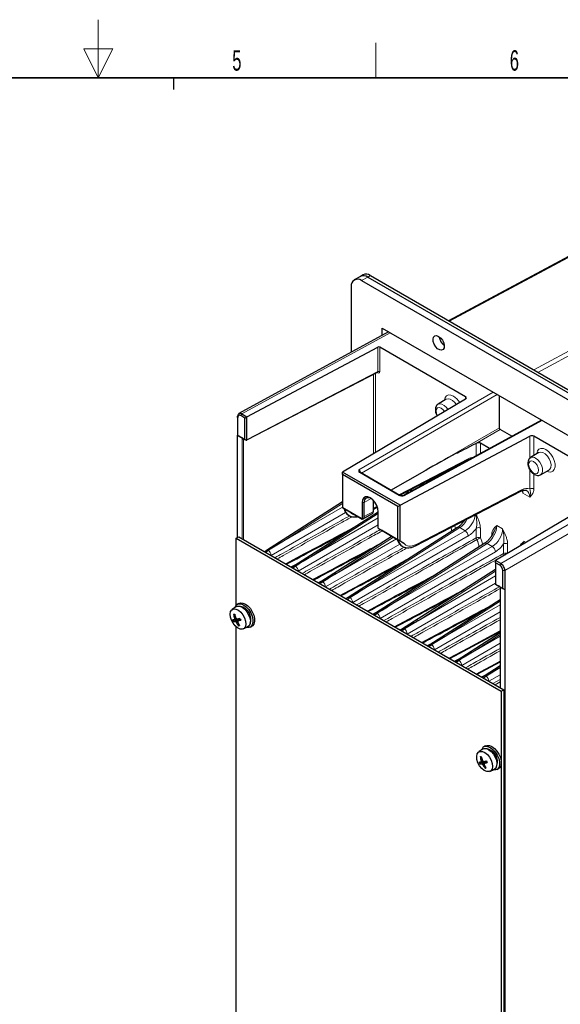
# Paper-space layout 'Blatt4' of a CAD drawing. Header units: millimetres. Extents: x 5 to 418, y 2 to 292.
# Tile 45 of 51: x 203 to 297, y 123 to 292. Entities that reach past the tile are written whole.
import ezdxf

# ---------------------------------------------------------------- set-up
doc = ezdxf.new("R2010")
doc.units = ezdxf.units.MM
doc.layers.add('SLD-0', color=7, linetype='Continuous')
doc.styles.add('SLDTEXTSTYLE0', font='TXT', dxfattribs={"width": 0.605})

psp = doc.layouts.new('Blatt4')

# ---------------------------------------------------------------- linework, layer by layer
at = {"color": 7, "linetype": 'Continuous', "lineweight": 25}
for p, q in [((307.4, 256.89), (277.28, 240.72)), ((262.12, 248.36), (261.06, 247.75)), ((262.57, 248.62), (262.12, 248.36)), ((262.31, 247.62), (315.35, 217.01)), ((263.37, 248.24), (316.41, 217.62)), ((263.82, 248.49), (316.85, 217.88)), ((260.55, 235.33), (260.55, 246.6)), ((266.95, 238.83), (241.2, 224.75)), ((265.85, 238.23), (265.85, 239.46)), ((265.85, 239.46), (311.81, 212.93)), ((266.91, 238.81), (266.91, 238.85)), ((242.59, 224.19), (265.08, 236.18)), ((280.2, 227.65), (265.43, 236.17)), ((242.58, 220.22), (265.03, 231.86)), ((280.21, 227.25), (259.03, 214.7)), ((276.89, 227.23), (275.48, 226.37)), ((286.01, 222.32), (286.01, 227.82)), ((240.99, 224.09), (240.99, 224.29)), ((240.99, 224.09), (240.99, 221.03)), ((242.23, 223.99), (241.52, 224.4)), ((241.7, 224.7), (242.59, 224.19)), ((242.23, 223.99), (242.59, 224.19)), ((242.23, 220.31), (242.23, 223.99)), ((242.59, 220.34), (242.59, 224.19)), ((293.25, 223.64), (269.38, 210.62)), ((288.17, 220.87), (286.18, 222.01)), ((240.99, 221.03), (242.23, 220.31)), ((240.99, 221.03), (241.8, 220.56)), ((240.99, 203.47), (240.99, 221.03)), ((240.99, 221.03), (240.99, 221.03)), ((242.02, 220.44), (242.37, 220.23)), ((242.23, 220.31), (242.3, 220.27)), ((242.38, 220.23), (242.37, 220.23)), ((268.92, 208.99), (291.25, 220.88)), ((306.71, 212.34), (291.95, 220.87)), ((282.05, 219.66), (282.2, 219.71)), ((284.3, 218.75), (282.75, 219.65)), ((292.8, 218.04), (291.39, 217.19)), ((268.89, 210.7), (280.53, 216.73)), ((268.92, 208.99), (259.03, 214.7)), ((259.03, 214.29), (259.03, 214.7)), ((268.57, 208.78), (259.03, 214.29)), ((259.03, 214.29), (259.03, 208.58)), ((262.06, 214.67), (262.06, 214.66)), ((268.91, 210.69), (262.12, 214.61)), ((267.32, 211.61), (273.22, 214.94)), ((293.1, 214.23), (294.54, 215.03)), ((306.72, 212.14), (285.37, 199.5)), ((271.56, 202.01), (289.72, 211.43)), ((259.03, 209.6), (245.94, 201.23)), ((259.03, 208.58), (262.42, 206.62)), ((259.26, 208.44), (259.03, 208.58)), ((259.03, 208.58), (259.03, 208.58)), ((259.37, 208.38), (259.39, 208.37)), ((262.24, 206.72), (259.39, 208.37)), ((262.42, 209.48), (262.42, 206.62)), ((262.77, 207.03), (262.77, 209.48)), ((264.34, 207.91), (264.34, 209.84)), ((264.34, 208.34), (265.03, 208.7)), ((268.57, 208.78), (268.92, 208.99)), ((268.57, 203.07), (268.57, 208.78)), ((268.92, 202.86), (268.92, 208.99)), ((265.18, 207.83), (250.63, 198.53)), ((260.11, 207.25), (260.16, 207.22)), ((262.46, 206.59), (262.42, 206.62)), ((262.46, 206.6), (264.18, 207.57)), ((265.18, 205.03), (265.18, 207.88)), ((278.83, 205.17), (259.99, 193.12)), ((265.18, 205.03), (268.57, 203.07)), ((265.18, 205.03), (265.18, 205.03)), ((240.73, 203.32), (241.17, 203.57)), ((240.73, 191.79), (240.73, 203.32)), ((240.73, 203.32), (286.34, 176.99)), ((241.17, 203.57), (286.78, 177.25)), ((267.55, 203.65), (255.31, 195.83)), ((268.56, 203.07), (265.71, 204.72)), ((283.52, 202.46), (264.68, 190.42)), ((268.56, 203.07), (268.58, 203.06)), ((268.57, 203.07), (268.92, 202.86)), ((268.92, 202.86), (269.55, 202.5)), ((269.3, 201.94), (269.35, 201.91)), ((249.26, 198.9), (252.56, 200.67)), ((285.37, 199.09), (285.37, 199.5)), ((286.25, 198.99), (285.37, 199.5)), ((285.37, 199.09), (285.37, 195.41)), ((286.07, 198.68), (285.37, 199.09)), ((253.95, 196.2), (257.25, 197.96)), ((285.37, 197.94), (269.36, 187.71)), ((286.6, 194.7), (286.6, 197.76)), ((286.96, 197.76), (286.96, 194.49)), ((258.63, 193.49), (261.93, 195.26)), ((285.37, 195.41), (286.6, 194.7)), ((285.37, 195.41), (285.43, 195.38)), ((285.37, 195.41), (285.37, 195.41)), ((285.43, 195.38), (285.5, 195.33)), ((285.5, 195.33), (285.85, 195.13)), ((286.15, 194.96), (286.96, 194.49)), ((286.15, 194.8), (286.15, 177.61)), ((286.6, 194.7), (286.96, 194.49)), ((286.96, 194.49), (286.96, 107.08)), ((240.7, 191.53), (240.04, 191.05)), ((241.2, 192.1), (240.91, 191.94)), ((263.32, 190.79), (266.62, 192.56)), ((286.15, 192.75), (274.05, 185.01)), ((268, 188.09), (271.3, 189.85)), ((240.66, 189.41), (240.23, 189.02)), ((240.84, 189.45), (240.42, 189.36)), ((240.66, 189.64), (240.46, 189.54)), ((240.74, 189.49), (240.47, 189.42)), ((241, 189.46), (240.57, 189.01)), ((241.32, 189.52), (240.66, 188.98)), ((240.73, 116.46), (240.73, 188.07)), ((240.96, 188.99), (240.74, 188.87)), ((241.39, 189.53), (240.95, 189.03)), ((241.39, 189.52), (241.01, 189.09)), ((241.26, 188.4), (241.13, 188.28)), ((241.96, 187.72), (242.7, 188.07)), ((243.16, 188.04), (243.44, 188.2)), ((272.69, 185.38), (275.99, 187.15)), ((286.15, 187.05), (278.73, 182.3)), ((280.66, 184.44), (286.15, 187.38)), ((277.37, 182.68), (280.67, 184.44)), ((282.05, 179.97), (285.35, 181.74)), ((286.15, 181.35), (283.42, 179.6)), ((285.35, 181.74), (286.15, 182.17)), ((286.34, 176.99), (286.78, 177.25)), ((286.34, 176.99), (286.34, 86.35)), ((286.78, 177.25), (286.78, 86.61)), ((283.13, 167.03), (282.46, 166.56)), ((283.62, 167.61), (283.34, 167.45)), ((283.09, 164.92), (282.65, 164.53)), ((283.26, 164.95), (282.84, 164.87)), ((283.09, 165.14), (282.88, 165.05)), ((283.17, 165), (282.9, 164.93)), ((283.43, 164.97), (282.99, 164.52)), ((283.75, 165.03), (283.09, 164.48)), ((283.38, 164.49), (283.17, 164.37)), ((283.81, 165.04), (283.37, 164.53)), ((283.82, 165.03), (283.44, 164.6)), ((283.69, 163.91), (283.56, 163.79)), ((284.38, 163.23), (285.13, 163.57)), ((285.59, 163.55), (285.87, 163.71))]:
    psp.add_line(p, q, dxfattribs=at)
at = {"color": 7, "linetype": 'Continuous', "lineweight": 18}
for p, q in [((307.65, 256.87), (277.43, 240.63)), ((263.37, 248.24), (262.31, 247.62)), ((263.82, 248.49), (263.37, 248.24)), ((291.92, 232.27), (322.15, 248.5)), ((322.49, 247.88), (292.64, 231.85)), ((267.23, 238.66), (241.7, 224.7)), ((265.08, 231.98), (265.08, 236.18)), ((265.43, 236.17), (265.43, 231.97)), ((242.61, 220.32), (265.08, 231.98)), ((264.38, 217.87), (264.38, 231.52)), ((264.73, 231.7), (264.73, 218.08)), ((265.08, 231.77), (264.97, 231.83)), ((261.85, 215.08), (284.94, 228.44)), ((285.65, 228.03), (262.28, 214.52)), ((280.2, 227.25), (280.2, 227.65)), ((241.52, 224.4), (241.7, 224.7)), ((293.39, 223.56), (269.63, 210.59)), ((273.22, 214.94), (286.01, 222.32)), ((286.18, 222.01), (282.2, 219.71)), ((241.74, 203.25), (241.74, 220.39)), ((242.06, 220.41), (242.02, 220.39)), ((242.02, 220.39), (242.02, 203.08)), ((242.37, 220.23), (242.3, 220.27)), ((242.59, 220.34), (242.61, 220.32)), ((291.25, 217.07), (291.25, 220.88)), ((291.95, 220.87), (291.95, 217.53)), ((282.05, 217.53), (282.05, 219.66)), ((282.75, 219.65), (282.75, 217.91)), ((268.73, 210.79), (280.64, 216.97)), ((291.25, 211.79), (291.25, 215.1)), ((268.79, 210.68), (262, 214.6)), ((291.95, 214.35), (291.95, 211.79)), ((272.66, 212.4), (272.62, 212.63)), ((272.69, 212.67), (272.79, 212.47)), ((286.25, 198.99), (311.1, 213.33)), ((311.81, 212.11), (286.96, 197.76)), ((263.95, 210.18), (262.77, 209.48)), ((271.68, 202.25), (289.83, 211.66)), ((291.26, 210.38), (290.08, 211.06)), ((259.03, 209.32), (248.61, 202.66)), ((248.61, 202.66), (259.03, 208.68)), ((262.42, 209.48), (262.77, 209.48)), ((264.34, 208.51), (264.97, 208.84)), ((259.57, 207.76), (246.74, 200.36)), ((265.18, 207.56), (253.29, 199.96)), ((253.29, 199.96), (265.18, 206.82)), ((262.77, 207.03), (264.34, 207.91)), ((265.18, 205.6), (251.42, 197.66)), ((279.22, 205.14), (262.66, 194.55)), ((280.11, 204.62), (279.22, 205.14)), ((282.05, 203.39), (282.05, 205.06)), ((282.75, 205.06), (282.75, 203.39)), ((285.57, 205.5), (286.58, 204.92)), ((267.78, 203.52), (257.97, 197.25)), ((257.97, 197.25), (268.31, 203.22)), ((280.64, 203.71), (260.79, 192.25)), ((262.66, 194.55), (280.11, 204.62)), ((284.71, 203.77), (284.71, 203.93)), ((268.87, 202.32), (256.11, 194.95)), ((283.91, 202.43), (267.34, 191.84)), ((267.34, 191.84), (284.8, 201.92)), ((284.8, 201.92), (283.91, 202.43)), ((286.74, 200.69), (286.74, 202.36)), ((287.44, 202.35), (287.44, 200.72)), ((290.25, 202.8), (290.6, 202.6)), ((285.33, 201), (265.48, 189.54)), ((250.15, 198.39), (251.5, 199.09)), ((286.07, 198.68), (286.25, 198.99)), ((285.37, 197.67), (272.03, 189.14)), ((272.03, 189.14), (285.37, 196.84)), ((286.6, 197.76), (286.96, 197.76)), ((254.84, 195.69), (256.19, 196.39)), ((285.37, 195.61), (270.16, 186.84)), ((259.52, 192.98), (260.87, 193.68)), ((286.21, 194.72), (286.21, 177.57)), ((286.15, 192.47), (276.71, 186.44)), ((276.71, 186.44), (286.15, 191.88)), ((264.2, 190.28), (265.56, 190.98)), ((286.15, 190.66), (274.85, 184.13)), ((268.89, 187.57), (270.24, 188.27)), ((286.15, 187.21), (277.52, 182.59)), ((286.15, 186.77), (281.4, 183.73)), ((281.4, 183.73), (286.15, 186.48)), ((273.57, 184.87), (274.93, 185.57)), ((286.15, 185.25), (279.53, 181.43)), ((278.26, 182.16), (279.61, 182.87)), ((286.15, 181.99), (282.21, 179.88)), ((282.94, 179.46), (284.3, 180.16)), ((286.15, 179.84), (284.22, 178.72)), ((286.08, 181.03), (286.15, 181.07)), ((286.15, 181.07), (286.08, 181.03)), ((284.88, 178.34), (286.15, 179.05)), ((286.15, 178.61), (285.28, 178.11))]:
    psp.add_line(p, q, dxfattribs=at)
at = {"color": 7, "linetype": 'Continuous', "lineweight": 25, "flags": 128}
for points in [[(275.57, 238.03), (275.92, 237.75), (276.23, 237.36), (276.44, 236.91), (276.54, 236.45), (276.51, 236.06), (276.35, 235.78), (276.08, 235.66), (275.75, 235.7), (275.39, 235.91), (275.06, 236.25), (274.8, 236.68), (274.64, 237.14), (274.6, 237.57), (274.7, 237.91), (274.92, 238.12), (275.22, 238.16), (275.57, 238.03)], [(265.18, 207.88), (265.11, 208.41), (264.91, 208.97), (264.61, 209.5), (264.22, 209.95), (263.8, 210.27), (263.37, 210.44), (262.99, 210.44), (262.68, 210.26), (262.49, 209.93), (262.42, 209.48)], [(262.77, 209.48), (262.85, 209.91), (263.05, 210.21), (263.37, 210.33), (263.77, 210.27), (263.89, 210.22)], [(240.7, 191.53), (240.98, 191.64), (241.36, 191.62), (241.78, 191.44), (242.2, 191.12), (242.57, 190.68), (242.88, 190.17), (243.08, 189.63), (243.17, 189.1), (243.13, 188.64), (242.96, 188.28), (242.7, 188.07)], [(241.17, 192.03), (241.58, 192.01), (242.03, 191.83), (242.47, 191.5), (242.89, 191.05), (243.23, 190.51), (243.48, 189.93), (243.61, 189.36), (243.61, 188.83), (243.49, 188.4), (243.25, 188.1), (242.91, 187.95), (242.5, 187.97), (242.49, 187.97)], [(241.2, 192.1), (241.45, 192.19), (241.86, 192.18), (242.31, 192), (242.76, 191.67), (243.17, 191.21), (243.51, 190.68), (243.76, 190.1), (243.89, 189.52), (243.9, 188.99), (243.77, 188.56), (243.53, 188.26), (243.44, 188.2)], [(240.3, 191.16), (240.69, 191.14), (241.11, 190.95), (241.53, 190.61), (241.9, 190.15), (242.19, 189.62), (242.36, 189.07), (242.41, 188.56), (242.32, 188.12), (242.11, 187.82), (241.79, 187.67), (241.4, 187.7), (240.98, 187.89), (240.56, 188.23), (240.19, 188.69), (239.91, 189.22), (239.73, 189.77), (239.69, 190.28), (239.78, 190.71), (239.99, 191.02), (240.3, 191.16)], [(283.62, 167.61), (283.88, 167.7), (284.29, 167.68), (284.73, 167.5), (285.18, 167.17), (285.6, 166.72), (285.94, 166.18), (286.19, 165.6), (286.32, 165.03), (286.32, 164.5), (286.2, 164.07), (285.96, 163.77), (285.87, 163.71)], [(282.73, 166.67), (283.12, 166.65), (283.54, 166.46), (283.96, 166.12), (284.33, 165.66), (284.61, 165.13), (284.79, 164.58), (284.83, 164.06), (284.75, 163.63), (284.53, 163.33), (284.22, 163.18), (283.83, 163.2), (283.41, 163.39), (282.99, 163.74), (282.62, 164.19), (282.33, 164.72), (282.16, 165.27), (282.11, 165.79), (282.2, 166.22), (282.41, 166.52), (282.73, 166.67)], [(283.13, 167.03), (283.41, 167.15), (283.79, 167.13), (284.21, 166.95), (284.62, 166.63), (285, 166.19), (285.3, 165.68), (285.51, 165.13), (285.59, 164.61), (285.55, 164.15), (285.39, 163.79), (285.13, 163.57)], [(283.59, 167.54), (284, 167.52), (284.45, 167.34), (284.9, 167.01), (285.31, 166.56), (285.66, 166.02), (285.91, 165.44), (286.04, 164.86), (286.04, 164.34), (285.92, 163.91), (285.67, 163.61), (285.33, 163.46), (284.92, 163.47), (284.91, 163.48)]]:
    psp.add_lwpolyline(points, dxfattribs=at)
at = {"color": 7, "linetype": 'Continuous', "lineweight": 18, "flags": 128}
for points in [[(276.54, 227.02), (276.55, 227.09), (276.68, 227.52), (276.92, 227.82), (277.26, 227.96), (277.67, 227.94), (278.12, 227.76)], [(278.6, 226.3), (278.36, 226.64), (277.97, 227.01), (277.57, 227.25), (277.18, 227.31), (276.89, 227.23)], [(276.57, 225.1), (276.32, 225.42), (276, 225.69), (275.67, 225.8), (275.39, 225.75), (275.21, 225.53), (275.14, 225.19), (275.21, 224.78), (275.37, 224.39)], [(275.48, 226.37), (275.77, 226.46), (276.14, 226.39), (276.54, 226.16), (276.92, 225.8), (277.17, 225.45)], [(292.45, 217.83), (292.46, 217.91), (292.59, 218.33), (292.83, 218.63), (293.17, 218.78), (293.58, 218.76), (294.03, 218.57)], [(294.03, 218.57), (294.47, 218.24), (294.88, 217.79), (295.23, 217.25), (295.47, 216.67), (295.6, 216.1), (295.6, 215.58), (295.47, 215.15), (295.23, 214.85), (294.88, 214.71), (294.47, 214.73), (294.18, 214.83)], [(292.25, 217.11), (292.65, 216.81), (292.99, 216.39), (293.26, 215.9), (293.42, 215.38), (293.46, 214.91), (293.36, 214.52), (293.14, 214.26), (293.09, 214.23)], [(294.54, 215.03), (294.71, 215.17), (294.87, 215.5), (294.91, 215.95), (294.81, 216.46), (294.59, 216.98), (294.27, 217.45), (293.88, 217.83), (293.48, 218.06), (293.09, 218.13), (292.8, 218.04)], [(291.91, 216.5), (291.58, 216.62), (291.3, 216.56), (291.12, 216.35), (291.05, 216.01), (291.12, 215.6), (291.3, 215.17), (291.58, 214.8), (291.91, 214.53), (292.23, 214.42), (292.51, 214.47), (292.69, 214.69), (292.76, 215.02), (292.69, 215.44), (292.51, 215.87), (292.23, 216.24), (291.91, 216.5)], [(269, 210.76), (269.03, 210.67), (269.03, 210.65)], [(278.32, 205.52), (278.4, 205.27), (278.47, 204.93)]]:
    psp.add_lwpolyline(points, dxfattribs=at)
at = {"color": 7, "linetype": 'Continuous', "lineweight": 25}
for centre, radius, start, end in [((261.62, 246.78), 1.09, 50.797, 189.2137), ((262.64, 247.21), 1.26, 54.3829, 114.3071), ((263.08, 247.47), 1.26, 54.3829, 114.3071), ((277.78, 238.18), 2.12, 185.675, 234.3195), ((241.35, 191.19), 0.862, 102.1837, 166.4214), ((241.01, 189.4), 2.24, 342.0112, 77.9834), ((228.02, 260.08), 70.9, 279.9698, 280.1228), ((244.43, 190.83), 4.18, 188.0561, 197.9097), ((246.59, 191.69), 6.27, 193.016, 199.6147), ((235.81, 215.81), 26.85, 279.2072, 279.8865), ((243.99, 190.79), 4.16, 200.9563, 205.2376), ((240.44, 190.33), 1.33, 260.8373, 275.6225), ((242.26, 187.76), 2.44, 137.1975, 139.0102), ((244.05, 189.89), 3.62, 185.5251, 187.5322), ((241.5, 191.23), 2.41, 247.2381, 249.5827), ((243.97, 191.49), 4.16, 217.2258, 219.1368), ((245.72, 192.81), 5.98, 212.6594, 213.9774), ((244.19, 190.72), 3.91, 208.2902, 218.593), ((242.59, 195.43), 6.24, 252.9126, 253.888), ((218.22, 314.98), 127.56, 280.223, 280.4629), ((210.33, 218.93), 42.8, 315.677, 315.7955), ((246.02, 190), 5.17, 190.9139, 192.2716), ((245.81, 191.33), 5.4, 206.5818, 213.8661), ((239.81, 193.71), 4.77, 284.5771, 290.8618), ((240.74, 191.04), 2.79, 278.1016, 281.9875), ((247.11, 191.81), 6.15, 201.6516, 204.5426), ((283.78, 166.69), 0.862, 102.1837, 166.4214), ((283.44, 164.91), 2.24, 342.0112, 77.9834), ((278.24, 191.31), 26.84, 279.2069, 279.8864), ((286.41, 166.3), 4.16, 200.9569, 205.2373), ((282.86, 165.84), 1.33, 260.8373, 275.6225), ((270.45, 235.58), 70.9, 279.9698, 280.1228), ((286.86, 166.34), 4.18, 188.0561, 197.9097), ((284.68, 163.28), 2.43, 137.1921, 139.0156), ((286.48, 165.4), 3.61, 185.5241, 187.5331), ((289.01, 167.2), 6.27, 193.016, 199.6145), ((283.92, 166.74), 2.41, 247.2383, 249.5825), ((286.4, 167), 4.16, 217.2261, 219.136), ((288.15, 168.32), 5.99, 212.6604, 213.977), ((286.61, 166.23), 3.91, 208.2903, 218.593), ((285.02, 170.94), 6.24, 252.9129, 253.8877), ((260.65, 290.48), 127.56, 280.223, 280.4629), ((250.13, 197), 46.47, 315.6817, 315.7908), ((288.44, 165.51), 5.16, 190.9129, 192.2726), ((288.23, 166.83), 5.4, 206.5818, 213.8661), ((282.24, 169.22), 4.77, 284.5771, 290.8621), ((289.53, 167.31), 6.16, 201.6518, 204.5421), ((283.16, 166.55), 2.79, 278.1016, 281.9875)]:
    psp.add_arc(centre, radius, start, end, dxfattribs=at)
at = {"color": 7, "linetype": 'Continuous', "lineweight": 18}
for centre, radius, start, end in [((265.26, 231.63), 0.386, 62.6783, 116.4556), ((264.94, 231.78), 0.138, 355.868, 39.3737), ((276.4, 225.01), 3.24, 30.3868, 57.9576), ((241.88, 220.66), 0.309, 242.678, 296.4558), ((242.44, 220.36), 0.141, 240.7786, 282.634), ((242.39, 220.45), 0.246, 317.5437, 329.1589), ((280.4, 216.94), 0.246, 301.9914, 6.1311), ((291.76, 216.46), 0.816, 52.7433, 116.9529), ((262.07, 214.5), 0.124, 65.4346, 124.8357), ((291.59, 211.1), 0.771, 62.6783, 116.4557), ((268.86, 210.58), 0.124, 65.4346, 124.8357), ((289.59, 211.63), 0.246, 301.9907, 6.1318), ((275.21, 204.43), 2.6, 1.9048, 17.133), ((279, 204.83), 0.379, 54.8682, 117.0092), ((282.4, 204.37), 0.771, 62.6783, 116.4558), ((279.44, 203.62), 1.21, 3.9926, 56.0074), ((282.4, 202.7), 0.771, 62.6783, 116.4558), ((282.78, 203.42), 0.73, 182.2216, 208.2544), ((285.55, 197.15), 6.84, 114.1674, 119.9205), ((279.28, 201.54), 3.93, 10.1397, 28.076), ((271.43, 202.22), 0.246, 301.997, 6.1367), ((279.58, 201.67), 2.92, 2.6466, 28.6869), ((283.69, 202.12), 0.379, 54.8685, 117.0088), ((284.12, 200.92), 1.21, 3.9926, 56.0074), ((287.08, 201.67), 0.771, 62.6784, 116.4557), ((246.11, 200.93), 0.349, 62.467, 118.4201), ((245.52, 200.27), 1.23, 4.2326, 52.1425), ((287.08, 199.99), 0.78, 66.0728, 116.2641), ((287.47, 200.72), 0.73, 182.2217, 208.2544), ((290.44, 194.04), 7.29, 117.7078, 119.7473), ((250.79, 198.22), 0.349, 62.467, 118.4201), ((250.2, 197.56), 1.23, 4.2326, 52.1425), ((255.48, 195.52), 0.349, 62.4671, 118.42), ((254.88, 194.86), 1.23, 4.2326, 52.1425), ((286.25, 194.81), 0.0964, 184.7349, 247.1239), ((260.16, 192.81), 0.349, 62.4671, 118.42), ((259.57, 192.16), 1.23, 4.2325, 52.1426), ((264.85, 190.11), 0.349, 62.4671, 118.42), ((264.25, 189.45), 1.23, 4.2325, 52.1425), ((269.53, 187.41), 0.349, 62.467, 118.4201), ((268.94, 186.75), 1.23, 4.2325, 52.1426), ((274.21, 184.7), 0.349, 62.4672, 118.4199), ((273.62, 184.04), 1.23, 4.2325, 52.1426), ((278.9, 182), 0.349, 62.4675, 118.4196), ((278.31, 181.34), 1.23, 4.2324, 52.1427), ((283.58, 179.29), 0.349, 62.4672, 118.4199), ((282.99, 178.63), 1.23, 4.2325, 52.1426)]:
    psp.add_arc(centre, radius, start, end, dxfattribs=at)
at = {"color": 7, "linetype": 'Continuous', "lineweight": 25}
for centre, major_axis, ratio, start_param, end_param in [((265.26, 236.07), (0.25, -0.003), 0.569487, 0.79193, 2.336547), ((279.85, 227.45), (0.5, -0.006), 0.569487, 5.530499, 7.075116), ((286.18, 222.21), (-0.125, 0.217), 0.577499, 0.785581, 2.356174), ((242.35, 220.24), (0.463, -0.267), 0.000068, 2.382739, 3.001489), ((242.29, 220.51), (0.26, -0.257), 0.50197, 5.190124, 5.81075), ((242.29, 220.51), (0.26, -0.257), 0.50197, 0.209023, 0.459224), ((291.59, 220.67), (0.5, -0.006), 0.569487, 0.79193, 2.336547), ((282.72, 220.22), (4.48, 2.39), 0.035491, 3.493526, 4.544408), ((282.4, 219.45), (0.5, -0.006), 0.568982, 0.792338, 1.987709), ((273.4, 214.83), (14.64, 8.25), 0.010453, 1.205942, 1.576777), ((262.06, 210.74), (1.93, 3.5), 0.564012, 2.571941, 3.130655), ((261.71, 207.03), (0.753, -0.435), 0.000072, 5.50216, 6.278665), ((261.73, 207.04), (1.04, -0.02), 0.587374, 5.501757, 6.296505), ((263.81, 208.22), (-0.375, 0.65), 0.577645, 3.137221, 3.927491), ((265.15, 205.04), (0.767, -0.443), 0.000069, 4.743548, 5.520053), ((248.62, 202.06), (20.26, 12.31), 0.022083, 1.558058, 1.673678), ((271.26, 205.43), (1.93, 3.5), 0.564012, 2.571941, 3.130655), ((253.3, 199.35), (20.26, 12.31), 0.022083, 1.558058, 1.673678), ((257.99, 196.65), (20.26, 12.31), 0.022083, 1.558058, 1.673678), ((286.17, 194.95), (0.45, -0.26), 0.000072, 1.737144, 2.355894), ((262.67, 193.94), (20.26, 12.31), 0.022083, 1.558058, 1.673678), ((267.36, 191.24), (20.26, 12.31), 0.022083, 1.558058, 1.673678), ((272.04, 188.54), (20.26, 12.31), 0.022083, 1.558058, 1.673678), ((276.73, 185.83), (20.26, 12.31), 0.022083, 1.558058, 1.673678), ((281.41, 183.13), (20.26, 12.31), 0.022083, 1.558058, 1.673678), ((286.1, 180.42), (20.26, 12.31), 0.022083, 1.558058, 1.673678)]:
    psp.add_ellipse(centre, major_axis=major_axis, ratio=ratio, start_param=start_param, end_param=end_param, dxfattribs=at)
at = {"color": 7, "linetype": 'Continuous', "lineweight": 18}
for centre, major_axis, ratio, start_param, end_param in [((264.9, 232.08), (-0.135, 0.211), 0.575417, 3.089477, 3.900778), ((265.08, 232.18), (-0.25, 0.433), 0.576986, 2.356618, 3.926729), ((242.06, 220.2), (-0.225, 0.39), 0.576986, 0.182732, 0.785137), ((242.2, 220.29), (-0.133, 0.212), 0.575855, 0.51633, 0.764342), ((242.43, 220.43), (-0.151, 0.203), 0.452256, 3.068619, 3.87992), ((280.58, 214.49), (1.56, 2.56), 0.592292, 0.381404, 0.772931), ((261.85, 214.68), (-0.25, 0.433), 0.569606, 4.158245, 5.497959), ((269.81, 212.56), (1.19, 2.2), 0.557414, 4.428196, 4.656623), ((270.69, 212.05), (1.32, 2.13), 0.596679, 5.163004, 5.294054), ((289.78, 209.18), (1.56, 2.56), 0.592292, 0.057933, 0.772931), ((269.63, 210.18), (-0.255, 0.43), 0.577354, 5.491017, 6.262398), ((288.37, 210), (1.19, 2.2), 0.558964, 5.482951, 5.760952), ((289.43, 209.39), (1.31, 2.13), 0.595228, 5.514437, 6.311781), ((262.21, 210.66), (2.07, 3.42), 0.590448, 2.594866, 3.132126), ((262.55, 210.45), (1.82, 2.99), 0.592292, 2.896681, 3.414091), ((279.18, 207.15), (1.19, 2.2), 0.557414, 3.937195, 4.778412), ((280.06, 206.64), (1.32, 2.13), 0.596679, 3.971302, 5.390108), ((280.58, 206.32), (1.69, 2.78), 0.592292, 3.966883, 4.616415), ((283.86, 204.45), (1.19, 2.2), 0.557414, 3.937195, 5.481811), ((284.75, 203.93), (1.32, 2.13), 0.596679, 3.971302, 5.515918), ((271.4, 205.35), (2.07, 3.42), 0.590448, 2.594866, 3.132126), ((271.74, 205.14), (1.82, 2.99), 0.592292, 2.896792, 3.914523), ((285.26, 203.62), (1.69, 2.78), 0.592292, 3.966883, 4.616415), ((288.55, 201.74), (1.19, 2.2), 0.557414, 5.282162, 5.481811), ((285.89, 194.9), (-0.225, 0.39), 0.577777, 3.927415, 4.529819)]:
    psp.add_ellipse(centre, major_axis=major_axis, ratio=ratio, start_param=start_param, end_param=end_param, dxfattribs=at)
at = {"color": 7, "linetype": 'Continuous', "lineweight": 25}
for points, knots in [([(265.03, 231.86), (265.05, 231.86), (265.07, 231.87), (265.06, 231.87), (265.06, 231.87)], [0, 0, 0, 0, 0.8732645, 1, 1, 1, 1]), ([(275.48, 226.37), (275.38, 226.29), (275.19, 226.14), (275.03, 225.8), (274.98, 225.4), (275.04, 224.95), (275.16, 224.58), (275.28, 224.39), (275.3, 224.35)], [0, 0, 0, 0, 0.174622, 0.347359, 0.529153, 0.728815, 0.93769, 1, 1, 1, 1]), ([(241.52, 224.4), (241.5, 224.41), (241.46, 224.43), (241.4, 224.45), (241.34, 224.47), (241.29, 224.47), (241.24, 224.47), (241.2, 224.46), (241.17, 224.44), (241.14, 224.43), (241.11, 224.4), (241.08, 224.38), (241.06, 224.34), (241.04, 224.31), (241.02, 224.27), (241.01, 224.23), (241, 224.18), (241, 224.14), (240.99, 224.1), (240.99, 224.09)], [0, 0, 0, 0, 0.080426, 0.161504, 0.202306, 0.308249, 0.362619, 0.417392, 0.470308, 0.523605, 0.577469, 0.63213, 0.685008, 0.738264, 0.792097, 0.846706, 0.884834, 0.961457, 1, 1, 1, 1]), ([(242.37, 220.23), (242.37, 220.23), (242.38, 220.23), (242.38, 220.23), (242.38, 220.23), (242.38, 220.23), (242.38, 220.23), (242.39, 220.22), (242.39, 220.22), (242.39, 220.22), (242.39, 220.22), (242.4, 220.22), (242.43, 220.21), (242.47, 220.2), (242.52, 220.2), (242.56, 220.21), (242.57, 220.22)], [0, 0, 0, 0, 0.056865, 0.117091, 0.154081, 0.164153, 0.167978, 0.169989, 0.172799, 0.182778, 0.200502, 0.238212, 0.327297, 0.510456, 0.794031, 1, 1, 1, 1]), ([(242.58, 220.28), (242.57, 220.27), (242.55, 220.25), (242.52, 220.23), (242.49, 220.22), (242.47, 220.22)], [0, 0, 0, 0, 0.5, 0.5, 1, 1, 1, 1]), ([(280.53, 216.73), (280.6, 216.77), (280.69, 216.82), (280.76, 216.83), (280.77, 216.84)], [0, 0, 0, 0, 0.832803, 1, 1, 1, 1]), ([(291.4, 217.17), (291.33, 217.13), (291.16, 217.03), (290.99, 216.74), (290.89, 216.36), (290.91, 215.93), (291.04, 215.46), (291.29, 214.99), (291.62, 214.58), (292, 214.28), (292.39, 214.13), (292.77, 214.1), (292.99, 214.19), (293.09, 214.24)], [0, 0, 0, 0, 0.055778, 0.141645, 0.228678, 0.323957, 0.426163, 0.529256, 0.63329, 0.740011, 0.836193, 0.924075, 1, 1, 1, 1]), ([(262.16, 214.59), (262.14, 214.6), (262.09, 214.62), (262.07, 214.65), (262.07, 214.66), (262.06, 214.66)], [0, 0, 0, 0, 0.333351, 0.69968, 1, 1, 1, 1]), ([(269.36, 210.62), (269.28, 210.62), (269.16, 210.62), (269.01, 210.65), (268.92, 210.68), (268.89, 210.7), (268.88, 210.71)], [0, 0, 0, 0, 0.390005, 0.645725, 0.839289, 1, 1, 1, 1]), ([(269.39, 210.62), (269.39, 210.62), (269.38, 210.62), (269.36, 210.62), (269.36, 210.62)], [0, 0, 0, 0, 0.493454, 1, 1, 1, 1]), ([(270.39, 211.48), (270.27, 211.32), (270.07, 211.07), (269.87, 210.9), (269.8, 210.84)], [0, 0, 0, 0, 0.643234, 1, 1, 1, 1]), ([(289.72, 211.43), (289.79, 211.46), (289.99, 211.56), (290.3, 211.62), (290.56, 211.61), (290.66, 211.55), (290.7, 211.53)], [0, 0, 0, 0, 0.162485, 0.474066, 0.787994, 1, 1, 1, 1]), ([(259.26, 208.44), (259.26, 208.44), (259.25, 208.45), (259.27, 208.44), (259.31, 208.41), (259.35, 208.39), (259.37, 208.38)], [0, 0, 0, 0, 0.044549, 0.475803, 0.737291, 1, 1, 1, 1]), ([(259.26, 208.44), (259.28, 208.38), (259.34, 208.12), (259.55, 207.75), (259.8, 207.44), (259.97, 207.35), (260, 207.33)], [0, 0, 0, 0, 0.131197, 0.559697, 0.927516, 1, 1, 1, 1]), ([(260.11, 207.26), (260.23, 207.2), (260.5, 207.04), (260.99, 206.97), (261.38, 206.97), (261.59, 207.04), (261.61, 207.04)], [0, 0, 0, 0, 0.266987, 0.611288, 0.96033, 1, 1, 1, 1]), ([(252.56, 200.67), (254.64, 201.78), (257.54, 203.33), (260.43, 204.88), (261.24, 205.32)], [0, 0, 0, 0, 0.72017, 1, 1, 1, 1]), ([(279.95, 206.36), (279.89, 206.26), (279.72, 205.99), (279.39, 205.61), (279.06, 205.32), (278.88, 205.2), (278.83, 205.17)], [0, 0, 0, 0, 0.1823046, 0.5267189, 0.8662214, 1, 1, 1, 1]), ([(284.95, 204.24), (284.9, 204.13), (284.76, 203.83), (284.46, 203.36), (284.07, 202.91), (283.75, 202.62), (283.57, 202.5), (283.52, 202.46)], [0, 0, 0, 0, 0.149465, 0.402377, 0.654096, 0.902226, 1, 1, 1, 1]), ([(257.24, 197.96), (259.33, 199.08), (262.22, 200.63), (265.12, 202.18), (265.93, 202.62)], [0, 0, 0, 0, 0.72017, 1, 1, 1, 1]), ([(268.46, 203.13), (268.47, 203.07), (268.54, 202.81), (268.74, 202.45), (268.99, 202.13), (269.16, 202.04), (269.19, 202.03)], [0, 0, 0, 0, 0.1259461, 0.5570361, 0.9270781, 1, 1, 1, 1]), ([(268.58, 203.06), (268.62, 203.04), (268.67, 203.01), (268.78, 202.95), (268.83, 202.92), (268.98, 202.83), (269.06, 202.78), (269.22, 202.69), (269.29, 202.65), (269.43, 202.57), (269.49, 202.54), (269.55, 202.5)], [0, 0, 0, 0, 0.125, 0.125, 0.25, 0.25, 0.5, 0.5, 0.75, 0.75, 1, 1, 1, 1]), ([(269.31, 201.96), (269.42, 201.89), (269.69, 201.73), (270.18, 201.65), (270.74, 201.7), (271.21, 201.84), (271.48, 201.97), (271.56, 202.01)], [0, 0, 0, 0, 0.180818, 0.413997, 0.650387, 0.895953, 1, 1, 1, 1]), ([(245.94, 201.23), (245.86, 201.18), (245.76, 201.11), (245.67, 201.01), (245.65, 200.99)], [0, 0, 0, 0, 0.752236, 1, 1, 1, 1]), ([(245.86, 200.87), (245.92, 200.95), (246.05, 201.1), (246.2, 201.19), (246.27, 201.24)], [0, 0, 0, 0, 0.521301, 1, 1, 1, 1]), ([(261.92, 195.26), (264.01, 196.37), (266.9, 197.92), (269.8, 199.48), (270.61, 199.91)], [0, 0, 0, 0, 0.7201705, 1, 1, 1, 1]), ([(250.63, 198.53), (250.55, 198.48), (250.44, 198.41), (250.36, 198.31), (250.34, 198.28)], [0, 0, 0, 0, 0.752236, 1, 1, 1, 1]), ([(250.54, 198.17), (250.61, 198.24), (250.74, 198.39), (250.88, 198.49), (250.95, 198.53)], [0, 0, 0, 0, 0.521301, 1, 1, 1, 1]), ([(286.6, 197.76), (286.6, 197.79), (286.6, 197.86), (286.58, 197.97), (286.54, 198.08), (286.5, 198.2), (286.43, 198.31), (286.36, 198.41), (286.28, 198.51), (286.21, 198.58), (286.14, 198.64), (286.09, 198.67), (286.07, 198.68)], [0, 0, 0, 0, 0.099897, 0.202339, 0.308351, 0.417459, 0.523254, 0.63214, 0.73786, 0.846651, 0.922772, 1, 1, 1, 1]), ([(266.61, 192.55), (268.69, 193.67), (271.59, 195.22), (274.49, 196.77), (275.3, 197.21)], [0, 0, 0, 0, 0.72017, 1, 1, 1, 1]), ([(255.31, 195.83), (255.23, 195.77), (255.13, 195.71), (255.04, 195.6), (255.02, 195.58)], [0, 0, 0, 0, 0.7522362, 1, 1, 1, 1]), ([(255.23, 195.46), (255.29, 195.54), (255.42, 195.69), (255.57, 195.78), (255.64, 195.83)], [0, 0, 0, 0, 0.521301, 1, 1, 1, 1]), ([(286.1, 194.99), (286.1, 194.98), (286.12, 194.95), (286.14, 194.88), (286.15, 194.83), (286.15, 194.8), (286.15, 194.8)], [0, 0, 0, 0, 0.105875, 0.529089, 0.8955, 1, 1, 1, 1]), ([(259.99, 193.12), (259.92, 193.07), (259.81, 193), (259.73, 192.9), (259.71, 192.87)], [0, 0, 0, 0, 0.752236, 1, 1, 1, 1]), ([(259.91, 192.76), (259.98, 192.83), (260.11, 192.98), (260.25, 193.08), (260.32, 193.12)], [0, 0, 0, 0, 0.521301, 1, 1, 1, 1]), ([(271.29, 189.85), (273.38, 190.96), (276.27, 192.51), (279.17, 194.07), (279.98, 194.5)], [0, 0, 0, 0, 0.72017, 1, 1, 1, 1]), ([(275.98, 187.14), (278.06, 188.26), (280.96, 189.81), (283.86, 191.36), (284.67, 191.8)], [0, 0, 0, 0, 0.72017, 1, 1, 1, 1]), ([(264.68, 190.42), (264.6, 190.37), (264.49, 190.3), (264.41, 190.19), (264.39, 190.17)], [0, 0, 0, 0, 0.752236, 1, 1, 1, 1]), ([(264.59, 190.06), (264.6, 190.07), (264.67, 190.16), (264.78, 190.25), (264.9, 190.35), (264.97, 190.4), (265.01, 190.42)], [0, 0, 0, 0, 0.112937, 0.52678, 0.762259, 1, 1, 1, 1]), ([(269.36, 187.71), (269.28, 187.66), (269.18, 187.59), (269.1, 187.49), (269.08, 187.46)], [0, 0, 0, 0, 0.752236, 1, 1, 1, 1]), ([(269.28, 187.35), (269.35, 187.43), (269.48, 187.58), (269.62, 187.67), (269.69, 187.72)], [0, 0, 0, 0, 0.521301, 1, 1, 1, 1]), ([(274.05, 185.01), (273.97, 184.96), (273.86, 184.89), (273.78, 184.79), (273.76, 184.76)], [0, 0, 0, 0, 0.752236, 1, 1, 1, 1]), ([(273.96, 184.64), (274.03, 184.72), (274.16, 184.87), (274.31, 184.97), (274.38, 185.01)], [0, 0, 0, 0, 0.521301, 1, 1, 1, 1]), ([(278.73, 182.3), (278.65, 182.25), (278.55, 182.18), (278.47, 182.08), (278.45, 182.06)], [0, 0, 0, 0, 0.752236, 1, 1, 1, 1]), ([(278.65, 181.94), (278.72, 182.02), (278.85, 182.17), (278.99, 182.26), (279.06, 182.31)], [0, 0, 0, 0, 0.521301, 1, 1, 1, 1]), ([(283.42, 179.6), (283.34, 179.55), (283.23, 179.48), (283.15, 179.38), (283.13, 179.35)], [0, 0, 0, 0, 0.752236, 1, 1, 1, 1]), ([(283.33, 179.23), (283.4, 179.31), (283.53, 179.46), (283.68, 179.56), (283.74, 179.6)], [0, 0, 0, 0, 0.521301, 1, 1, 1, 1])]:
    psp.add_open_spline(points, degree=3, knots=knots, dxfattribs=at)
for points in [[(241.05, 224.58), (241.01, 224.5), (240.99, 224.4), (240.99, 224.29)], [(241.2, 224.75), (241.14, 224.71), (241.08, 224.65), (241.05, 224.58)], [(241.43, 224.8), (241.35, 224.8), (241.27, 224.79), (241.2, 224.75)], [(241.7, 224.7), (241.61, 224.76), (241.52, 224.79), (241.43, 224.8)], [(241.8, 220.56), (241.82, 220.55), (241.86, 220.53), (241.89, 220.51)], [(286.52, 198.77), (286.43, 198.86), (286.34, 198.93), (286.25, 198.99)], [(286.75, 198.46), (286.68, 198.57), (286.61, 198.68), (286.52, 198.77)], [(286.9, 198.1), (286.87, 198.22), (286.81, 198.34), (286.75, 198.46)], [(286.96, 197.76), (286.96, 197.87), (286.94, 197.99), (286.9, 198.1)], [(286.1, 194.99), (286.1, 194.99), (286.13, 194.97), (286.15, 194.96)]]:
    psp.add_open_spline(points, degree=3, dxfattribs=at)
at = {"color": 7, "linetype": 'Continuous', "lineweight": 18}
for points, knots in [([(262, 214.6), (261.95, 214.63), (261.9, 214.67), (261.84, 214.74), (261.83, 214.79), (261.8, 214.91), (261.82, 215), (261.85, 215.08)], [0, 0, 0, 0, 0.25, 0.25, 0.5, 0.5, 1, 1, 1, 1]), ([(261.85, 215.08), (261.85, 215.08), (261.85, 215.08), (261.87, 215.06), (261.89, 215.02), (261.92, 214.98), (261.94, 214.94), (261.96, 214.91), (261.97, 214.88), (261.99, 214.85), (262, 214.82), (262.02, 214.77), (262.04, 214.72), (262.05, 214.69), (262.06, 214.67)], [0, 0, 0, 0, 0.005907, 0.067579, 0.188408, 0.305091, 0.422324, 0.482317, 0.547389, 0.612526, 0.690162, 0.768285, 0.924645, 1, 1, 1, 1]), ([(291.25, 211.79), (291.29, 211.67), (291.32, 211.55), (291.36, 211.33), (291.37, 211.22), (291.37, 210.99), (291.36, 210.88), (291.33, 210.7), (291.32, 210.64), (291.29, 210.51), (291.27, 210.44), (291.26, 210.38)], [0, 0, 0, 0, 0.25, 0.25, 0.5, 0.5, 0.75, 0.75, 0.875, 0.875, 1, 1, 1, 1]), ([(291.95, 211.79), (291.95, 211.62), (291.92, 211.47), (291.86, 211.26), (291.84, 211.19), (291.78, 211.07), (291.75, 211.01), (291.59, 210.73), (291.42, 210.55), (291.26, 210.38)], [0, 0, 0, 0, 0.25, 0.25, 0.375, 0.375, 0.5, 0.5, 1, 1, 1, 1]), ([(268.79, 210.68), (268.84, 210.65), (268.9, 210.63), (269.04, 210.59), (269.11, 210.58), (269.34, 210.56), (269.49, 210.58), (269.63, 210.59)], [0, 0, 0, 0, 0.25, 0.25, 0.5, 0.5, 1, 1, 1, 1]), ([(269.63, 210.59), (269.63, 210.59), (269.58, 210.6), (269.5, 210.62), (269.42, 210.62), (269.39, 210.61)], [0, 0, 0, 0, 0.012328, 0.635655, 1, 1, 1, 1]), ([(290.08, 211.06), (290.08, 211.06), (290.05, 211.11), (289.99, 211.26), (289.93, 211.41), (289.89, 211.5)], [0, 0, 0, 0, 0.012837, 0.383575, 1, 1, 1, 1]), ([(289.93, 211.52), (289.97, 211.43), (290.03, 211.3), (290.06, 211.13), (290.08, 211.07), (290.08, 211.06), (290.08, 211.06)], [0, 0, 0, 0, 0.642939, 0.921175, 0.987253, 1, 1, 1, 1]), ([(247.41, 199.97), (247.84, 200.22), (251.61, 202.33), (255.9, 204.74), (259.75, 206.89), (260.27, 207.18)], [0, 0, 0, 0, 0.10126, 0.878801, 1, 1, 1, 1]), ([(260.71, 207.03), (260.07, 206.68), (256.11, 204.45), (251.81, 202.02), (248.14, 199.94), (247.8, 199.75)], [0, 0, 0, 0, 0.146622, 0.920164, 1, 1, 1, 1]), ([(282.05, 205.06), (282.07, 205.16), (282.11, 205.36), (282.13, 205.77), (282.12, 206.27), (282.07, 206.79), (282, 207.17), (281.96, 207.34), (281.95, 207.4)], [0, 0, 0, 0, 0.1336391, 0.269103, 0.5158823, 0.764518, 0.9307365, 1, 1, 1, 1]), ([(281.99, 207.42), (282.07, 207.25), (282.25, 206.89), (282.48, 206.33), (282.69, 205.7), (282.73, 205.28), (282.75, 205.06)], [0, 0, 0, 0, 0.21494, 0.454893, 0.699141, 1, 1, 1, 1]), ([(284.71, 203.93), (284.71, 204.13), (284.74, 204.3), (284.81, 204.54), (284.84, 204.61), (284.91, 204.75), (284.95, 204.82), (285.15, 205.13), (285.36, 205.32), (285.57, 205.5)], [0, 0, 0, 0, 0.25, 0.25, 0.375, 0.375, 0.5, 0.5, 1, 1, 1, 1]), ([(285.57, 205.5), (285.57, 205.5), (285.5, 205.33), (285.31, 204.94), (285.09, 204.49), (284.97, 204.24)], [0, 0, 0, 0, 0.003914, 0.452261, 1, 1, 1, 1]), ([(287.44, 202.35), (287.44, 202.55), (287.41, 202.76), (287.33, 203.08), (287.3, 203.19), (287.24, 203.41), (287.2, 203.52), (287, 204.06), (286.79, 204.49), (286.58, 204.92)], [0, 0, 0, 0, 0.25, 0.25, 0.375, 0.375, 0.5, 0.5, 1, 1, 1, 1]), ([(286.74, 202.36), (286.78, 202.56), (286.8, 202.77), (286.81, 203.21), (286.81, 203.42), (286.78, 203.86), (286.75, 204.08), (286.68, 204.5), (286.63, 204.72), (286.58, 204.92)], [0, 0, 0, 0, 0.25, 0.25, 0.5, 0.5, 0.75, 0.75, 1, 1, 1, 1]), ([(259.57, 204.25), (259.28, 204.1), (255.9, 202.28), (252.52, 200.47), (249.42, 198.81)], [0, 0, 0, 0, 0.084359, 1, 1, 1, 1]), ([(252.09, 197.27), (252.53, 197.51), (256.29, 199.63), (260.78, 202.14), (264.83, 204.41), (265.55, 204.81)], [0, 0, 0, 0, 0.096791, 0.840016, 1, 1, 1, 1]), ([(265.89, 204.61), (265.09, 204.16), (260.97, 201.84), (256.5, 199.32), (252.83, 197.24), (252.48, 197.04)], [0, 0, 0, 0, 0.178588, 0.923155, 1, 1, 1, 1]), ([(261.46, 191.86), (261.89, 192.11), (265.66, 194.22), (272.53, 198.07), (278.96, 201.66), (282.05, 203.39)], [0, 0, 0, 0, 0.063254, 0.548958, 1, 1, 1, 1]), ([(264.25, 201.54), (263.97, 201.39), (260.58, 199.58), (257.2, 197.77), (254.1, 196.11)], [0, 0, 0, 0, 0.084359, 1, 1, 1, 1]), ([(256.78, 194.57), (257.21, 194.81), (260.98, 196.92), (265.27, 199.33), (269.13, 201.49), (269.65, 201.78)], [0, 0, 0, 0, 0.101186, 0.878162, 1, 1, 1, 1]), ([(270.17, 201.68), (269.5, 201.31), (265.51, 199.06), (261.18, 196.61), (257.51, 194.53), (257.17, 194.34)], [0, 0, 0, 0, 0.152637, 0.920727, 1, 1, 1, 1]), ([(282.14, 203.08), (279.05, 201.34), (272.63, 197.73), (265.86, 193.91), (262.2, 191.83), (261.85, 191.64)], [0, 0, 0, 0, 0.457043, 0.949205, 1, 1, 1, 1]), ([(289.58, 201.99), (289.61, 202.05), (289.7, 202.24), (289.88, 202.44), (290.08, 202.64), (290.19, 202.74), (290.25, 202.8), (290.25, 202.8)], [0, 0, 0, 0, 0.175223, 0.544691, 0.770431, 0.996383, 1, 1, 1, 1]), ([(290.25, 202.8), (290.25, 202.8), (290.18, 202.63), (290.1, 202.45), (290, 202.25), (290, 202.24)], [0, 0, 0, 0, 0.0083648, 0.9666633, 1, 1, 1, 1]), ([(266.15, 189.16), (266.58, 189.4), (270.35, 191.52), (277.21, 195.36), (283.64, 198.96), (286.74, 200.69)], [0, 0, 0, 0, 0.063254, 0.548958, 1, 1, 1, 1]), ([(286.83, 200.37), (283.73, 198.63), (277.31, 195.02), (270.55, 191.2), (266.88, 189.13), (266.54, 188.93)], [0, 0, 0, 0, 0.457043, 0.949205, 1, 1, 1, 1]), ([(268.94, 198.84), (268.65, 198.69), (265.27, 196.87), (261.88, 195.06), (258.79, 193.41)], [0, 0, 0, 0, 0.084359, 1, 1, 1, 1]), ([(273.62, 196.14), (273.34, 195.98), (269.95, 194.17), (266.57, 192.36), (263.47, 190.7)], [0, 0, 0, 0, 0.084359, 1, 1, 1, 1]), ([(270.83, 186.45), (271.26, 186.7), (275.03, 188.81), (280.12, 191.66), (284.77, 194.26), (286.08, 195)], [0, 0, 0, 0, 0.0853947, 0.7411134, 1, 1, 1, 1]), ([(278.31, 193.43), (278.02, 193.28), (274.64, 191.46), (271.25, 189.65), (268.16, 188)], [0, 0, 0, 0, 0.084359, 1, 1, 1, 1]), ([(286.15, 194.65), (284.85, 193.92), (280.21, 191.31), (275.23, 188.5), (271.56, 186.42), (271.22, 186.23)], [0, 0, 0, 0, 0.262234, 0.93098, 1, 1, 1, 1]), ([(282.99, 190.73), (282.71, 190.57), (279.32, 188.76), (275.94, 186.95), (272.84, 185.29)], [0, 0, 0, 0, 0.084359, 1, 1, 1, 1]), ([(275.51, 183.75), (275.95, 183.99), (279.49, 185.98), (283.04, 187.97), (286.15, 189.71)], [0, 0, 0, 0, 0.122463, 1, 1, 1, 1]), ([(286.15, 189.31), (283.08, 187.58), (279.66, 185.65), (276.25, 183.72), (275.91, 183.52)], [0, 0, 0, 0, 0.8994375, 1, 1, 1, 1]), ([(280.2, 181.04), (280.63, 181.29), (282.62, 182.4), (284.6, 183.51), (286.15, 184.38)], [0, 0, 0, 0, 0.218839, 1, 1, 1, 1]), ([(286.15, 183.96), (284.64, 183.11), (282.79, 182.06), (280.93, 181.01), (280.59, 180.82)], [0, 0, 0, 0, 0.814731, 1, 1, 1, 1])]:
    psp.add_open_spline(points, degree=3, knots=knots, dxfattribs=at)
at = {"layer": 'SLD-0', "lineweight": 18}
for p, q in [((217, 292.5), (217, 282.5)), ((264.75, 282.5), (264.75, 288.5)), ((219.5, 287.5), (214.5, 287.5)), ((214.5, 287.5), (217, 282.5)), ((217, 282.5), (219.5, 287.5))]:
    psp.add_line(p, q, dxfattribs=at)
at = {"layer": 'SLD-0', "lineweight": 35}
psp.add_line((408, 282.5), (26, 282.5), dxfattribs=at)
at = {"layer": 'SLD-0'}
psp.add_line((230, 280.5), (230, 282.5), dxfattribs=at)
psp.add_line((230, 280.5), (230, 282.5), dxfattribs=at)

# ---------------------------------------------------------------- texts
at = {"layer": 'SLD-0', "char_height": 3.5, "attachment_point": 2, "style": 'SLDTEXTSTYLE0'}
for s, insert in [('5', (240.85, 287.24)), ('6', (288.6, 287.24))]:
    psp.add_mtext(s, dxfattribs=dict(at, insert=insert))

doc.saveas('drawing.dxf')
